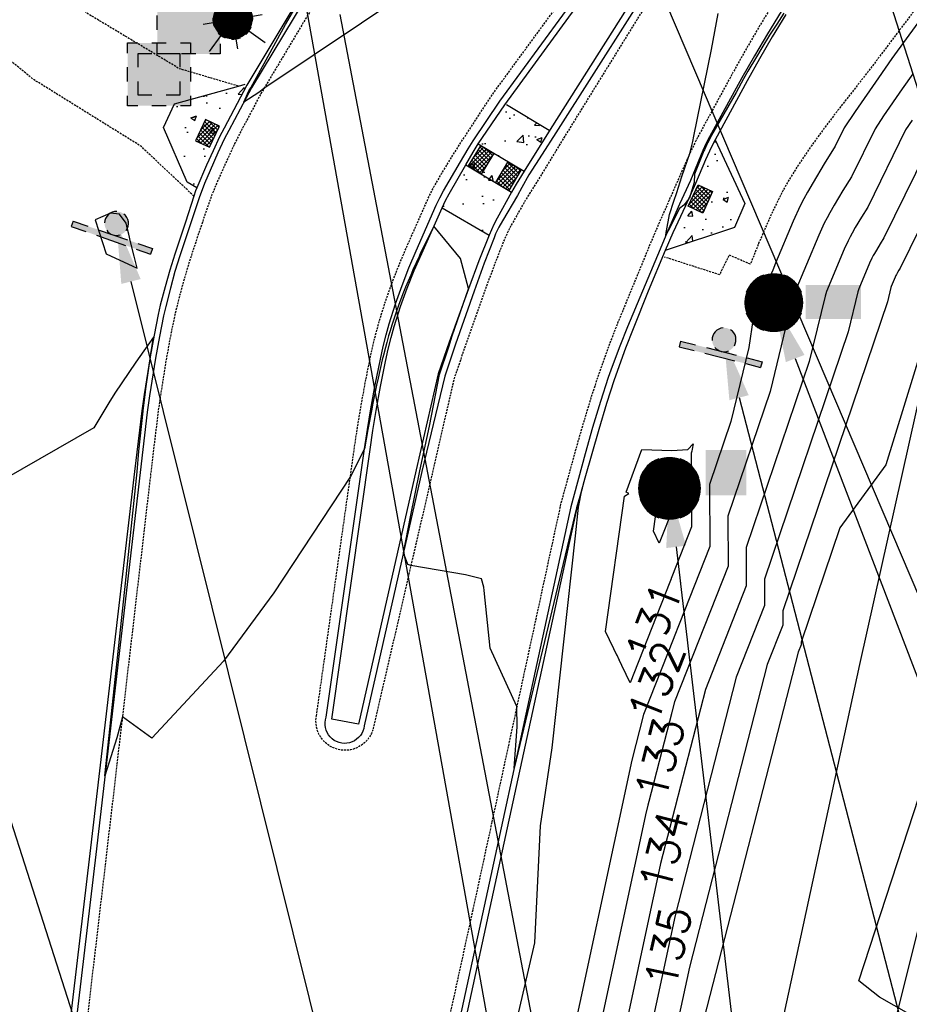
# Model space of a CAD drawing. Header units: feet. Extents: x 351431 to 355879, y 310968 to 329728.
# Tile 125 of 254: x 353553 to 353665, y 321466 to 321590. Entities that reach past the tile are written whole.
import ezdxf

# ---------------------------------------------------------------- set-up
doc = ezdxf.new("R2010")
doc.units = ezdxf.units.FT
doc.header["$MEASUREMENT"] = 0
doc.linetypes.add('D25', pattern=[0.375, 0.25, -0.125])
for name, color, linetype in [('EHYSC', 161, 'Continuous'), ('EHYSW-WARN', 161, 'Continuous'), ('ELTCH-EG1', 253, 'Continuous'), ('ELTCN-EG1', 251, 'Continuous'), ('ELTT', 3, 'Continuous'), ('ELUTU', 153, 'UT'), ('ELYCB-BACK', 5, 'Continuous'), ('ELYCB-FL', 2, 'Continuous'), ('ELYCR', 2, 'Continuous'), ('ELYSC', 2, 'Continuous'), ('ELYSP', 1, 'D25'), ('ELYSW-WARN', 161, 'Continuous'), ('ESFLJ', 5, 'Continuous'), ('ESFLP', 4, 'Continuous'), ('ESFS', 153, 'Continuous'), ('ESMask', 155, 'Continuous'), ('ESUD', 5, 'Continuous'), ('ESUS', 5, 'Continuous'), ('ETFS', 6, 'Continuous'), ('ETTC', 252, 'Continuous'), ('ETUD', 4, 'Continuous'), ('ETUS', 2, 'Continuous')]:
    doc.layers.add(name, color=color, linetype=linetype)
doc.styles.add('L80', font='simplex', dxfattribs={"height": 4})
doc.styles.add('ROMANSM', font='romansm.shx')
doc.linetypes.add('UT', pattern='A,0.25,-0.07,0.07,-0.07,0.07,-0.07,0.25,-0.08,["UT",ROMANSM,S=0.08,R=0,X=-0.04,Y=-0.04],-0.15', length=1.08)

# ---------------------------------------------------------------- blocks, each defined once
blk = doc.blocks.new('ESUFJBOX1')
for points in [[(-0.0787, 0.0535), (-0.0787, 0.0787), (-0.0535, 0.0787)], [(-0.0178, 0.0787), (0.0178, 0.0787)], [(0.0535, 0.0787), (0.0787, 0.0787), (0.0787, 0.0535)], [(-0.0787, -0.0178), (-0.0787, 0.0178)], [(0.0787, 0.0178), (0.0787, -0.0178)], [(-0.0787, -0.0787), (-0.0787, -0.0535)], [(0.0787, -0.0535), (0.0787, -0.0787), (0.0535, -0.0787)], [(-0.0535, -0.0787), (-0.0787, -0.0787)], [(0.0178, -0.0787), (-0.0178, -0.0787)]]:
    blk.add_lwpolyline(points)
at = {"layer": 'ESMask'}
blk.add_solid([(-0.0787, -0.0787), (-0.0787, 0.0787), (0.0787, -0.0787), (0.0787, 0.0787)], dxfattribs=at)
blk = doc.blocks.new('ESUFJBOX2')
for points in [[(-0.0787, 0.0535), (-0.0787, 0.0787), (-0.0535, 0.0787)], [(-0.0178, 0.0787), (0.0178, 0.0787)], [(0.0535, 0.0787), (0.0787, 0.0787), (0.0787, 0.0535)], [(-0.0525, 0.0178), (-0.0525, 0.0525), (-0.0178, 0.0525)], [(0.0178, 0.0525), (0.0525, 0.0525), (0.0525, 0.0178)], [(-0.0787, -0.0178), (-0.0787, 0.0178)], [(0.0787, 0.0178), (0.0787, -0.0178)], [(-0.0525, -0.0525), (-0.0525, -0.0178)], [(0.0525, -0.0178), (0.0525, -0.0525), (0.0178, -0.0525)], [(-0.0787, -0.0787), (-0.0787, -0.0535)], [(-0.0178, -0.0525), (-0.0525, -0.0525)], [(0.0787, -0.0535), (0.0787, -0.0787), (0.0535, -0.0787)], [(-0.0535, -0.0787), (-0.0787, -0.0787)], [(0.0178, -0.0787), (-0.0178, -0.0787)]]:
    blk.add_lwpolyline(points)
at = {"layer": 'ESMask'}
blk.add_solid([(-0.0787, -0.0787), (-0.0787, 0.0787), (0.0787, -0.0787), (0.0787, 0.0787)], dxfattribs=at)
blk = doc.blocks.new('ESIPUBSIGN')
at = {"layer": 'ESMask'}
h = blk.add_hatch(color=256, dxfattribs=at)
edge = h.paths.add_edge_path()
edge.add_arc((0, 0), 0.03, 90, 450)
for p, q in [((-0.03, 0.1047), (-0.0447, 0.1047)), ((-0.0447, 0.1047), (-0.0447, 0.066)), ((-0.03, 0.1047), (-0.03, 0.066)), ((-0.0447, 0.0381), (-0.0447, -0.0393)), ((-0.03, 0.0381), (-0.03, -0.0393)), ((-0.0447, -0.0672), (-0.0447, -0.1059)), ((-0.03, -0.0672), (-0.03, -0.1059)), ((-0.03, -0.1059), (-0.0447, -0.1059))]:
    blk.add_line(p, q)
for start, end in [(17.9702, 107.0495), (144.2314, 216.3563), (253.5383, 340.7883)]:
    blk.add_arc((0, 0), 0.03, start, end)
blk.add_solid([(-0.0447, -0.1059), (-0.03, -0.1059), (-0.0447, 0.1047), (-0.03, 0.1047)], dxfattribs=at)
blk = doc.blocks.new('ESUFMALUM')
for p, q in [((0, -0.0295), (0, -0.0976)), ((-0.053, -0.0946), (-0.0354, -0.1123)), ((0.053, -0.0946), (0.0354, -0.1123)), ((-0.1, -0.1476), (-0.05, -0.1476)), ((0.05, -0.1476), (0.1, -0.1476)), ((-0.0354, -0.183), (-0.053, -0.2007)), ((0.0354, -0.183), (0.053, -0.2007)), ((0, -0.1976), (0, -0.2476))]:
    blk.add_line(p, q)
for centre, radius, start, end in [((0, 0), 0.0295, 63.6503, 116.3497), ((0, 0), 0.0295, 153.6503, 206.3497), ((0, 0), 0.0295, 333.6503, 26.3497), ((0, 0), 0.0295, 243.6503, 296.3497), ((0, -0.1476), 0.05, 76.7041, 103.2959), ((0, -0.1476), 0.05, 121.7041, 148.2959), ((0, -0.1476), 0.05, 31.7041, 58.2959), ((0, -0.1476), 0.05, 166.7041, 193.2959), ((0, -0.1476), 0.05, 346.7041, 13.2959), ((0, -0.1476), 0.05, 211.7041, 238.2959), ((0, -0.1476), 0.05, 256.7041, 283.2959), ((0, -0.1476), 0.05, 301.7041, 328.2959)]:
    blk.add_arc(centre, radius, start, end)
at = {"layer": 'ESMask'}
for points, const_width in [([(-0.0148, 0, 1), (0.0148, 0, 1)], 0.0295), ([(-0.025, -0.1476, 1), (0.025, -0.1476, 1)], 0.05)]:
    blk.add_lwpolyline(points, format="xyb", close=True, dxfattribs=dict(at, const_width=const_width))
blk = doc.blocks.new('ESUSMHOLE')
for radius, start, end in [(0.0738, 110, 160), (0.0738, 20, 70), (0.0492, 65, 115), (0.0492, 155, 205), (0.0492, 335, 25), (0.0738, 200, 250), (0.0492, 245, 295), (0.0738, 290, 340)]:
    blk.add_arc((0, 0), radius, start, end)
at = {"layer": 'ESMask', "const_width": 0.0738}
blk.add_lwpolyline([(-0.0369, 0, 1), (0.0369, 0, 1)], format="xyb", close=True, dxfattribs=at)
at = {"layer": 'ESMask'}
blk.add_solid([(0.0796, -0.0411), (0.0796, 0.0441), (0.2186, -0.0411), (0.2186, 0.0441)], dxfattribs=at)
blk = doc.blocks.new('ESUDFI')
for p, q in [((0.0005, 0.0379), (0.0133, 0.0508)), ((-0.0246, 0.0125), (-0.012, 0.0252)), ((0.0236, 0.0239), (0.0369, 0.0373)), ((-0.0118, -0.0119), (0.0118, 0.0119)), ((0.0379, 0.001), (0.0506, 0.0139)), ((-0.0506, -0.0139), (-0.0371, -0.0002)), ((-0.0369, -0.0373), (-0.0236, -0.0239)), ((0.0128, -0.0244), (0.0253, -0.0117)), ((-0.0133, -0.0508), (0.0002, -0.0371))]:
    blk.add_line(p, q)
for radius, start, end in [(0.0787, 110, 160), (0.0525, 332.8055, 117.8903), (0.0787, 20, 70), (0.0525, 152.8055, 297.8903), (0.0787, 200, 250), (0.0787, 290, 340)]:
    blk.add_arc((0, 0), radius, start, end)
at = {"layer": 'ESMask', "const_width": 0.0787}
blk.add_lwpolyline([(-0.0394, 0, 1), (0.0394, 0, 1)], format="xyb", close=True, dxfattribs=at)
at = {"layer": 'ESMask', "color": 155}
blk.add_solid([(0.0906, -0.0176), (0.0906, 0.0964), (0.1931, -0.0176), (0.1931, 0.0964)], dxfattribs=at)

msp = doc.modelspace()

# ---------------------------------------------------------------- hatches: boundary and pattern name
at = {"layer": 'EHYSC'}
h = msp.add_hatch(dxfattribs=at)
h.set_pattern_fill('AR-CONC', color=256, style=0)
h.set_pattern_definition([(50, (353571.184, 321568.496), (7.1726, -0.6275), [0.75, -8.25]), (355, (353571.184, 321568.496), (-1.3875, 7.522), [0.6, -6.6]), (100.45, (353571.782, 321568.444), (5.785, 6.8944), [0.6374, -7.0114]), (46.184, (353571.184, 321570.496), (10.6724, -1.655), [1.125, -12.375]), (96.636, (353572.073, 321570.358), (9.3466, 9.741), [0.956, -10.517]), (351.184, (353571.184, 321570.496), (9.347, 9.741), [0.9, -9.9]), (21, (353572.184, 321569.996), (5.969, -4.0262), [0.75, -8.25]), (326, (353572.184, 321569.996), (2.433, 7.2515), [0.6, -6.6]), (71.45, (353572.6814, 321569.6605), (8.4022, 3.2253), [0.6374, -7.0114]), (37.5, (353571.184, 321568.496), (0.1216, 3.32894), [0, -6.52, 0, -6.7, 0, -6.625]), (7.5, (353571.184, 321568.496), (2.6307, 3.9441), [0, -3.82, 0, -6.37, 0, -2.525]), (327.5, (353568.954, 321568.496), (5.33822, -0.22555), [0, -2.5, 0, -7.8, 0, -10.35]), (317.5, (353567.954, 321568.496), (5.8319, 1.001), [0, -3.25, 0, -5.18, 0, -7.35])])
h.paths.add_polyline_path([(353578.22, 321574.87), (353578.77, 321575.98), (353581.75, 321581.58), (353580.57, 321581.23), (353572.54, 321579.01), (353571.18, 321576.06), (353574.13, 321569.2), (353575.35, 321568.5), (353576.59, 321571.32), (353577.42, 321573.12)])
h = msp.add_hatch(dxfattribs=at)
h.set_pattern_fill('AR-CONC', color=256, style=0)
h.set_pattern_definition([(50, (353606.138, 321562.542), (7.1726, -0.6275), [0.75, -8.25]), (355, (353606.138, 321562.542), (-1.3875, 7.522), [0.6, -6.6]), (100.45, (353606.736, 321562.49), (5.785, 6.8944), [0.6374, -7.0114]), (46.184, (353606.138, 321564.542), (10.6724, -1.655), [1.125, -12.375]), (96.636, (353607.027, 321564.404), (9.3466, 9.741), [0.956, -10.517]), (351.184, (353606.138, 321564.542), (9.3466, 9.741), [0.9, -9.9]), (21, (353607.138, 321564.042), (5.969, -4.0262), [0.75, -8.25]), (326, (353607.138, 321564.042), (2.4332, 7.2515), [0.6, -6.6]), (71.45, (353607.6354, 321563.7065), (8.4022, 3.2253), [0.6374, -7.0114]), (37.5, (353606.138, 321562.542), (0.1216, 3.32894), [0, -6.52, 0, -6.7, 0, -6.625]), (7.5, (353606.138, 321562.542), (2.6307, 3.9441), [0, -3.82, 0, -6.37, 0, -2.525]), (327.5, (353603.908, 321562.542), (5.33822, -0.22555), [0, -2.5, 0, -7.8, 0, -10.35]), (317.5, (353602.908, 321562.542), (5.8319, 1.00105), [0, -3.25, 0, -5.18, 0, -7.35])])
h.paths.add_polyline_path([(353616.42, 321570.57), (353619.59, 321575.68), (353614.07, 321578.99), (353614, 321578.9), (353610.65, 321573.98), (353610.02, 321572.96), (353609.09, 321571.35), (353606.99, 321567.73), (353606.56, 321566.9), (353606.14, 321565.99), (353612, 321562.54), (353612.59, 321563.88), (353613, 321564.69), (353614.81, 321567.92), (353615.42, 321568.96)])
h = msp.add_hatch(dxfattribs=at)
h.set_pattern_fill('AR-CONC', color=256, style=0)
h.set_pattern_definition([(50, (353614.03, 321574.3744), (7.1726, -0.6275), [0.75, -8.25]), (355, (353614.03, 321574.374), (-1.3875, 7.522), [0.6, -6.6]), (100.451, (353614.628, 321574.322), (5.7851, 6.8944), [0.6374, -7.0114]), (46.184, (353614.03, 321576.374), (10.6724, -1.6552), [1.125, -12.375]), (96.636, (353614.919, 321576.236), (9.3466, 9.7412), [0.956, -10.517]), (351.184, (353614.03, 321576.374), (9.3466, 9.7412), [0.9, -9.9]), (21, (353615.03, 321575.8744), (5.9691, -4.0262), [0.75, -8.25]), (326, (353615.03, 321575.874), (2.4332, 7.2515), [0.6, -6.6]), (71.451, (353615.5275, 321575.539), (8.4022, 3.2253), [0.6374, -7.0114]), (37.5, (353614.03, 321574.3744), (0.1216, 3.32894), [0, -6.52, 0, -6.7, 0, -6.625]), (7.5, (353614.03, 321574.3744), (2.6307, 3.9441), [0, -3.82, 0, -6.37, 0, -2.525]), (327.5, (353611.8, 321574.3744), (5.33822, -0.22555), [0, -2.5, 0, -7.8, 0, -10.35]), (317.5, (353610.8, 321574.3744), (5.83186, 1.00105), [0, -3.25, 0, -5.18, 0, -7.35])])
edge = h.paths.add_edge_path()
edge.add_line((353640.35, 321574.49), (353639.5, 321572.79))
edge.add_line((353639.5, 321572.79), (353637.9, 321569.04))
edge.add_line((353637.9, 321569.04), (353637.14, 321567.33))
edge.add_line((353637.14, 321567.33), (353636.65, 321566.23))
edge.add_line((353636.65, 321566.23), (353635.82, 321564.46))
edge.add_line((353635.82, 321564.46), (353635.05, 321562.83))
edge.add_line((353635.05, 321562.83), (353634.28, 321561.1))
edge.add_line((353634.28, 321561.1), (353634.09, 321560.62))
edge.add_line((353640.35, 321574.49), (353644.06, 321566.51))
edge.add_line((353644.06, 321566.51), (353642.78, 321563.5))
edge.add_line((353642.78, 321563.5), (353634.09, 321560.62))
edge.add_line((353634.09, 321560.62), (353640.35, 321574.49))
at = {"layer": 'EHYSW-WARN'}
h = msp.add_hatch(dxfattribs=at)
h.set_pattern_fill('ANSI37', color=256, scale=3, style=0)
h.paths.add_polyline_path([(353578.22, 321576.2), (353576.45, 321577.05), (353575.19, 321574.38), (353576.95, 321573.57)])
h = msp.add_hatch(dxfattribs=at)
h.set_pattern_fill('ANSI37', color=256, scale=3, style=0)
h.paths.add_polyline_path([(353609.37, 321571.23), (353611.05, 321570.21), (353612.61, 321572.73), (353610.93, 321573.76)])
h = msp.add_hatch(dxfattribs=at)
h.set_pattern_fill('ANSI37', color=256, scale=3, style=0)
h.paths.add_polyline_path([(353616.01, 321570.71), (353614.33, 321571.71), (353612.83, 321569.15), (353614.52, 321568.16)])
h = msp.add_hatch(dxfattribs=at)
h.set_pattern_fill('ANSI37', color=256, scale=3, style=0)
h.paths.add_polyline_path([(353638.21, 321568.86), (353640.02, 321568.01), (353638.81, 321565.32), (353636.97, 321566.17)])

# ---------------------------------------------------------------- linework, layer by layer
at = {"layer": 'ELTCH-EG1', "elevation": 130, "flags": 128}
for points in [[(353634.71, 321531.47), (353634.7, 321531.52), (353634.12, 321531.82), (353634.35, 321532.44), (353634.27, 321532.61), (353635.16, 321532.57), (353634.71, 321531.47)], [(353635.12, 321528.44), (353633.33, 321523.92), (353632.62, 321525.41), (353633.18, 321529.32), (353634.55, 321530.16), (353635.1, 321530.63), (353635.12, 321528.44)]]:
    msp.add_lwpolyline(points, dxfattribs=at)
at = {"layer": 'ELTCN-EG1', "flags": 128}
for points, elevation in [([(353602.19, 321593.29), (353583.77, 321580.93), (353583.15, 321580.43), (353581.25, 321579.23), (353581.9, 321580.63), (353582.15, 321581.03), (353586.46, 321588.98), (353592.31, 321599.03)], 131), ([(353648.96, 321590.4), (353648.08, 321589.01), (353647.18, 321587.61), (353646.21, 321586.04), (353645.52, 321584.89), (353644.47, 321583.1), (353643.93, 321582.17), (353642.98, 321580.45), (353639.91, 321575.07), (353639.76, 321574.79), (353639.38, 321574.08), (353639.31, 321573.93), (353639, 321573.25), (353638.94, 321573.1), (353637.76, 321570.18), (353637.74, 321569.13), (353637.28, 321567.65), (353637.24, 321567.47), (353637.12, 321567.19), (353637.05, 321567.12), (353636.42, 321566.3), (353635.87, 321565.87), (353634.47, 321563.09), (353634.41, 321563.01), (353634.39, 321562.98), (353634.17, 321562.49), (353634.22, 321562.89), (353634.26, 321563.08), (353634.62, 321565.13), (353635.16, 321566.8), (353635.57, 321567.89), (353636.17, 321569.89), (353637.23, 321572.92), (353637.23, 321572.94), (353637.55, 321574.3), (353637.68, 321574.94), (353639.88, 321585.81), (353640.75, 321590.35)], 131), ([(353566.83, 321562.67), (353566.68, 321563.28), (353566.49, 321564.03), (353565.65, 321565.16), (353564.55, 321565.31), (353562.62, 321564.45), (353563.99, 321560.2), (353567.86, 321558.41), (353567.49, 321559.92), (353567.06, 321561.7), (353566.83, 321562.67)], 132), ([(353613.87, 321457.05), (353617.75, 321473.82), (353618.47, 321488.49), (353619.91, 321498.25), (353622.84, 321524.86), (353623.21, 321528.42), (353623.67, 321530.76), (353622.98, 321528.37), (353615.15, 321495.71), (353615.51, 321500.9), (353615.49, 321503.45), (353612.15, 321510.76), (353611.39, 321518), (353611.35, 321518.39), (353611.07, 321519.45), (353609.07, 321519.96), (353602.21, 321521.14), (353601.8, 321521.25), (353601.26, 321522.71), (353602.14, 321527.22), (353603.34, 321532.98), (353604.54, 321538.59), (353605.77, 321545.08), (353606.94, 321548.53), (353607.12, 321549.1), (353607.39, 321549.91), (353609.42, 321555.8), (353609.42, 321555.8), (353609.44, 321555.85), (353608.44, 321559.63), (353605.09, 321563.67), (353603.42, 321560.32), (353603.23, 321559.88), (353602.45, 321558.19), (353602.18, 321557.55), (353601.52, 321556.03), (353601.2, 321555.17), (353600.65, 321553.74), (353600.27, 321552.62), (353599.8, 321551.27), (353599.59, 321550.55), (353599.4, 321549.91), (353599.17, 321549.07), (353599, 321548.44), (353598.76, 321547.48), (353598.62, 321546.9), (353598.1, 321544.63), (353597.91, 321543.73), (353597.4, 321541.26), (353597.29, 321540.72), (353596.85, 321538.4), (353596.81, 321538.18), (353596.38, 321535.77), (353594.62, 321532.29), (353585.02, 321517.71), (353578.72, 321509.11), (353569.71, 321499.48), (353566.02, 321502.16), (353565.31, 321499.52), (353563.84, 321494.74), (353566.33, 321518.12), (353567.86, 321532.86), (353568.08, 321535.48), (353568.61, 321540.47), (353568.67, 321540.91), (353568.87, 321542.52), (353568.97, 321543.26), (353569.54, 321547.27), (353569.57, 321547.43), (353569.94, 321549.76), (353567.69, 321546.61), (353565.07, 321542.72), (353564.32, 321541.52), (353562.46, 321538.38), (353546.59, 321529.31)], 132), ([(353670.46, 321461.59), (353660.96, 321467), (353658.37, 321469.06), (353666.61, 321494.23), (353680.5, 321507.74), (353666.86, 321514.1), (353669.67, 321555.52), (353670.98, 321555.74), (353670.87, 321561.7), (353668.69, 321556.23), (353661.74, 321533.76), (353655.99, 321525.84), (353651.12, 321511.49), (353651.13, 321511.16), (353650.78, 321510.27), (353638.94, 321464.26)], 137)]:
    msp.add_lwpolyline(points, dxfattribs=dict(at, elevation=elevation))
at = {"layer": 'ELTT', "flags": 128}
msp.add_lwpolyline([(353788.47, 321595.56), (353786.95, 321606.2), (353749.44, 321606.04), (353718.66, 321605.38), (353704.97, 321603.96), (353686.21, 321590.35), (353675.4, 321575.41), (353669.06, 321556.22), (353658.44, 321508.69), (353647.41, 321457.7), (353632.05, 321409.11), (353620.19, 321359.66), (353605.41, 321309.01), (353595.12, 321259.81), (353586.66, 321225.98), (353583.94, 321196.72), (353580.81, 321163.28), (353578.17, 321117.65), (353577.91, 321070.23)], dxfattribs=at)
at = {"layer": 'ELYCB-BACK', "flags": 128}
for points in [[(353633.54, 321597.76), (353619.66, 321575.79), (353616.42, 321570.57), (353615.42, 321568.96), (353614.81, 321567.92), (353613, 321564.69), (353612.59, 321563.88), (353612, 321562.54), (353610.74, 321559.33), (353609.42, 321555.8), (353607.02, 321549.14), (353605.61, 321545.14), (353602.86, 321533.12), (353595.63, 321501.23), (353592.28, 321501.86), (353597.1, 321535.65), (353597.45, 321538.04), (353597.86, 321540.56), (353598.39, 321543.56), (353599.02, 321546.72), (353599.37, 321548.26), (353599.74, 321549.73), (353600.11, 321551.09), (353600.91, 321553.6), (353601.75, 321555.91), (353602.63, 321558.1), (353603.56, 321560.26), (353606.14, 321565.99), (353606.56, 321566.9), (353606.99, 321567.73), (353609.09, 321571.35), (353610.02, 321572.96), (353610.65, 321573.98), (353614, 321578.9), (353629.68, 321600.47)], [(353592.42, 321599.38), (353581.63, 321581.35), (353578.77, 321575.98), (353578.22, 321574.87), (353577.42, 321573.12), (353576.59, 321571.32), (353575.35, 321568.5), (353575.2, 321568.09), (353575, 321567.44), (353573.94, 321564.16), (353572.61, 321560.15), (353571.98, 321558.15), (353571.37, 321556.05), (353570.78, 321553.78), (353570.51, 321552.6), (353569.99, 321550), (353569.5, 321547.28), (353568.75, 321542.55), (353568.46, 321540.5), (353567.54, 321532.92), (353561.95, 321485), (353556.11, 321435.56)], [(353649.23, 321590.23), (353647.5, 321587.42), (353645.91, 321584.67), (353644.38, 321581.91), (353640.35, 321574.49), (353639.9, 321573.62), (353639.15, 321571.99), (353637.9, 321569.04), (353636.65, 321566.23), (353635.05, 321562.83), (353634.09, 321560.62), (353631.97, 321555.52), (353630.06, 321550.79), (353629.13, 321548.37), (353627.71, 321544.41), (353626.75, 321541.45), (353625.76, 321538.19), (353624.02, 321532.06), (353623.02, 321528.36), (353612.52, 321480.17), (353601.83, 321430.88)]]:
    msp.add_lwpolyline(points, dxfattribs=at)
at = {"layer": 'ELYCB-FL', "flags": 128}
msp.add_lwpolyline([(353634.38, 321597.39), (353620.37, 321575.37), (353618.65, 321572.71), (353617.01, 321570.11), (353616.11, 321568.54), (353615.55, 321567.52), (353613.67, 321564.35), (353613.24, 321563.56), (353612.83, 321562.7), (353612.64, 321562.23), (353611.41, 321559.03), (353610.12, 321555.51), (353607.81, 321548.86), (353606.47, 321544.86), (353603.57, 321532.92), (353596.35, 321501.01, -1.048386), (353591.5, 321501.78), (353591.57, 321502.1), (353596.38, 321535.77), (353596.75, 321538.19), (353597.18, 321540.75), (353597.73, 321543.79), (353598.39, 321547), (353598.74, 321548.57), (353599.11, 321550.06), (353599.49, 321551.44), (353600.28, 321553.94), (353601.1, 321556.25), (353601.96, 321558.44), (353602.86, 321560.59), (353605.39, 321566.31), (353605.83, 321567.24), (353606.27, 321568.09), (353608.44, 321571.76), (353609.37, 321573.36), (353609.99, 321574.36), (353613.34, 321579.34), (353629.17, 321600.96, -1.007346)], format="xyb", dxfattribs=at)
for points in [[(353593.05, 321599.01), (353582.2, 321581.01), (353579.36, 321575.69), (353578.8, 321574.59), (353578, 321572.85), (353577.03, 321570.67), (353576.33, 321569.03), (353575.66, 321567.22), (353574.55, 321563.96), (353573.23, 321559.97), (353572.62, 321557.97), (353572.04, 321555.88), (353571.46, 321553.62), (353571.19, 321552.44), (353570.66, 321549.84), (353570.17, 321547.13), (353569.41, 321542.4), (353569.12, 321540.36), (353568.27, 321532.78), (353562.69, 321484.88), (353556.83, 321435.46)], [(353648.65, 321590.59), (353646.9, 321587.78), (353645.27, 321585.04), (353643.72, 321582.29), (353639.64, 321574.86), (353639.18, 321574), (353638.8, 321573.17), (353637.25, 321569.4), (353635.89, 321566.44), (353634.39, 321563.02), (353633.46, 321560.81), (353629.35, 321551.04), (353628.39, 321548.63), (353627.43, 321546.06), (353626.94, 321544.69), (353625.97, 321541.7), (353624.98, 321538.41), (353624.05, 321535.14), (353622.26, 321528.47), (353611.81, 321480.33), (353601.11, 321431.11)]]:
    msp.add_lwpolyline(points, dxfattribs=at)
at = {"layer": 'ELYCR', "flags": 128}
for points in [[(353610.65, 321573.98), (353616.42, 321570.57)], [(353609.09, 321571.35), (353614.81, 321567.92)]]:
    msp.add_lwpolyline(points, dxfattribs=at)
at = {"layer": 'ELYSC', "flags": 128}
for points in [[(353575.35, 321568.5), (353574.13, 321569.2), (353571.18, 321576.06), (353572.54, 321579.01), (353580.57, 321581.23), (353581.42, 321581.48)], [(353614.19, 321578.92), (353619.52, 321575.73)], [(353640.35, 321574.49), (353644.06, 321566.51), (353642.78, 321563.5), (353634.09, 321560.62)], [(353606.14, 321565.99), (353612, 321562.54)]]:
    msp.add_lwpolyline(points, dxfattribs=at)
at = {"layer": 'ELYSP', "flags": 128}
msp.add_lwpolyline([(353506.07, 320824.63), (353503.46, 320782.93), (353500.33, 320734.19), (353496.72, 320684.2), (353492.59, 320634.9), (353491.44, 320617.73), (353490.07, 320613.94), (353488.23, 320610.83), (353485.39, 320609.95), (353482.76, 320611.04), (353479.98, 320615.57), (353479.45, 320631.47), (353477.93, 320681.47), (353476.75, 320731.4), (353477.14, 320781.23), (353475.6, 320830.9), (353475.05, 320881.16), (353473.84, 320931.06), (353473.13, 320980.79), (353472.12, 321030.46), (353471.6, 321080.76), (353470.75, 321126.76), (353470.2, 321176.51), (353470.34, 321226.57), (353470.3, 321276.6), (353470.42, 321326.93), (353470.07, 321376.61), (353469.79, 321426.34), (353469.66, 321476.68), (353469.55, 321526.41), (353468.6, 321576.43), (353468.52, 321598.95), (353468.45, 321626.72), (353468.27, 321676.53), (353467.81, 321726.47), (353467.54, 321776.88), (353468.44, 321826.58), (353468.46, 321876.42), (353468.45, 321926.8), (353468.74, 321976.5), (353468.89, 322026.7), (353468.61, 322076.57), (353468.69, 322126.86), (353468.12, 322177.91), (353468.07, 322228.83), (353467.13, 322279.49), (353466.13, 322329.72), (353465.57, 322380.46), (353467.33, 322399.86), (353463.16, 322430.33), (353462.19, 322452.44), (353464.18, 322454.33), (353466.4, 322453.41), (353467.86, 322451.3), (353470.73, 322430.56), (353475.53, 322389.79), (353477.12, 322380.89), (353485.47, 322330.41), (353494.99, 322279.71), (353505.44, 322229.24), (353517.18, 322177.56), (353527.93, 322131.21), (353539.12, 322084.25), (353549.65, 322038.19), (353561.08, 321984.22), (353570.67, 321936.62), (353581.84, 321888.51), (353593.53, 321842.65), (353597.88, 321829.06), (353598.93, 321829.77), (353603.67, 321819.8), (353618.98, 321779.46), (353621.27, 321773.51), (353622.41, 321770.79), (353624.6, 321765.24), (353631, 321749.5, -0.81762), (353626.57, 321744.87, 0.225016), (353562.44, 321740.06), (353561.32, 321739.48), (353560.13, 321738.79), (353557.94, 321737.38), (353556.65, 321736.5), (353556.41, 321736.35, -0.055037), (353506.64, 321712.25), (353482.87, 321705.1, -0.057493), (353426.83, 321698.34), (353376.72, 321698.15), (353350.13, 321698.02, -0.107748), (353307.72, 321705.54), (353305.8, 321706.34), (353303.72, 321707.3), (353301.68, 321708.28), (353297.59, 321710.38), (353256.32, 321733.62, 0.086105), (353224.98, 321746.78), (353215.34, 321749.34, -0.76876), (353213.59, 321755.37), (353217.2, 321759.92), (353222.34, 321767.76), (353224.39, 321770.95), (353227.2, 321775.44), (353227.7, 321776.28), (353228.54, 321777.87), (353229.93, 321780.77), (353230.31, 321781.64), (353231.05, 321783.56), (353232.42, 321786.94), (353233.04, 321788.67), (353233.18, 321789.15), (353233.97, 321791.88), (353235.59, 321797.86), (353237.15, 321803.91), (353246.82, 321852.63), (353256.31, 321901.06), (353264.08, 321941.01), (353267.01, 321950.8), (353268.3, 321950.28), (353268.82, 321949.99), (353274.47, 321986.46), (353284.88, 322036.97), (353296.01, 322088.82), (353306.5, 322140.61), (353315.06, 322190.84), (353321.92, 322241.88), (353326.28, 322296.1), (353328.87, 322347.75), (353330.09, 322390.37), (353330.34, 322462.82), (353329.91, 322524.55), (353328.65, 322562.41), (353329.67, 322567.85), (353332.43, 322571.37), (353335.15, 322572.35), (353339.03, 322571.06), (353342.59, 322568.32), (353346.33, 322523.2), (353348.78, 322473.96), (353353.15, 322424.64), (353356.11, 322374.67), (353358.7, 322325.49), (353360.94, 322276.17), (353362.5, 322225.99), (353363.61, 322176.73), (353364.65, 322127.05), (353365.16, 322078.18), (353365.95, 322028.24), (353365.04, 321978.64), (353365.03, 321929.34), (353365.16, 321879.64), (353365.54, 321825.59), (353367.07, 321776.1), (353367.15, 321725.83), (353367.22, 321676.06), (353367.41, 321626.24), (353367.34, 321576.47), (353366.92, 321526.51), (353366.08, 321476.15), (353365.92, 321426.76), (353366.14, 321376.02), (353366.62, 321326.46), (353366.55, 321276.13), (353366.95, 321225.84), (353366.97, 321176.2), (353366.94, 321125.87), (353366.88, 321076.23), (353367.03, 321026.23), (353367.23, 320975.65), (353367.48, 320929.85), (353367.29, 320884.96), (353364.76, 320882.42), (353361.73, 320882.17), (353360.44, 320885.86), (353355.3, 320929.84), (353349.12, 320979.72), (353343.95, 321029.62), (353339.92, 321061.4), (353331.62, 321117.06), (353322.97, 321169.11), (353312.96, 321219.73), (353301.05, 321272.58), (353289.15, 321323.44), (353274.08, 321374.63), (353256.71, 321422.68), (353238.85, 321469.1), (353220.66, 321519.3), (353216.16, 321526.6, -0.085093), (353210.74, 321536.42), (353198.56, 321569.49), (353198.18, 321570.56), (353196.06, 321575.58), (353194.93, 321578.26), (353192.68, 321583.25), (353192.35, 321583.87), (353181.13, 321603.22), (353180.63, 321604.37, -0.788542), (353185.33, 321608.86), (353186.17, 321608.68), (353197.23, 321606.24), (353207.96, 321603.97), (353208.94, 321603.77), (353209.85, 321603.64), (353210.32, 321603.62), (353211.07, 321603.66), (353220.23, 321604.62), (353223.1, 321604.99), (353226.03, 321605.46), (353227.54, 321605.75), (353229.09, 321606.08), (353230.71, 321606.45), (353231.75, 321606.73), (353232.74, 321607.02), (353233.68, 321607.34), (353235.47, 321608.03), (353237.19, 321608.79), (353240.69, 321610.46), (353242.61, 321611.34), (353243.64, 321611.83), (353245.84, 321612.97), (353248.03, 321614.19), (353258.79, 321620.96, -0.075575), (353319.38, 321646.59), (353344.98, 321652.13, -0.021543), (353378.57, 321655.14), (353385.61, 321655.28), (353424.79, 321655.26), (353466.24, 321655.6), (353474.26, 321655.59), (353477.62, 321655.42), (353479.27, 321655.29), (353480.93, 321655.11), (353482.44, 321654.88), (353486.36, 321654.11), (353488.78, 321653.59), (353491.14, 321653.04), (353493.5, 321652.45), (353495.94, 321651.79), (353498.55, 321651.04), (353500.97, 321650.3), (353502.45, 321649.79), (353503.88, 321649.26), (353505.31, 321648.68), (353506.78, 321648.03), (353508.33, 321647.3), (353509.83, 321646.56), (353513.09, 321644.87), (353516.46, 321643.06), (353522.24, 321639.84), (353524.72, 321638.42), (353557.73, 321617.72, 0.125973), (353589.54, 321606.37), (353590.74, 321606.15, -0.61117), (353594.14, 321598.29), (353583.39, 321580.29), (353580.64, 321575.1), (353580.1, 321574.02), (353579.32, 321572.33), (353577.96, 321569.33), (353577.26, 321567.63), (353576.92, 321566.68), (353575.82, 321563.48), (353574.52, 321559.54), (353573.92, 321557.57), (353573.34, 321555.5), (353572.77, 321553.27), (353572.5, 321552.11), (353571.98, 321549.55), (353571.5, 321546.87), (353570.76, 321542.2), (353570.47, 321540.19), (353569.57, 321532.63), (353564, 321484.74), (353558.21, 321435.29), (353555.42, 321411.56), (353552.45, 321401.62), (353551.17, 321402.26), (353550.58, 321402.5), (353548.63, 321384.55), (353543.21, 321334.67), (353537.78, 321284.94), (353532.06, 321233.97), (353527.37, 321182.77), (353524.09, 321132.73), (353520.99, 321082.39), (353518.21, 321030.45), (353515.38, 320980.99), (353512.3, 320929.94), (353509.4, 320880.56), (353506.02, 320824.87)], format="xyb", dxfattribs=at)
for points in [[(353580.57, 321581.23), (353573.17, 321583.42), (353561.57, 321590.38), (353534, 321612.62), (353495.2, 321640.12), (353478.24, 321648.25)], [(353882.26, 321596.72), (353882.9, 321596.62), (353884.25, 321596.6), (353884.59, 321601.54), (353884.54, 321604.26), (353884.47, 321605.35), (353884.37, 321606.4), (353884.3, 321606.88), (353883.77, 321610.13), (353883.5, 321611.64), (353883.18, 321613.12), (353882.81, 321614.63), (353882.34, 321616.2), (353882.07, 321617.02), (353881.37, 321618.96), (353880.66, 321620.74), (353879.92, 321622.43), (353879.14, 321624.09), (353878.29, 321625.76), (353876.84, 321628.43), (353876.47, 321629.01), (353876.06, 321629.52), (353875.62, 321629.98), (353874.68, 321630.84), (353873.95, 321631.58), (353873.94, 321631.59), (353871.77, 321634.23), (353870.31, 321635.86), (353869.55, 321636.59), (353868.79, 321637.21), (353867.74, 321637.98), (353866.17, 321639.09), (353864.7, 321640.08), (353862.69, 321641.33), (353861.69, 321641.94), (353860.75, 321642.48), (353860.25, 321642.7), (353859.71, 321642.87), (353859.41, 321642.93), (353856.44, 321643.45), (353853.17, 321643.93), (353849.93, 321644.36), (353843.33, 321645.11), (353832.43, 321645.04), (353786.17, 321643.83), (353739.62, 321642.65), (353731.55, 321641.72), (353728.3, 321641.3), (353723.76, 321640.66), (353722.36, 321640.43), (353719.8, 321639.92), (353715.25, 321638.87), (353713.45, 321638.44), (353709.61, 321637.41), (353707.86, 321636.93), (353706.75, 321636.58), (353702.88, 321635.29), (353701.94, 321634.94), (353700.46, 321634.31), (353693.01, 321630.94), (353690.7, 321629.83), (353688.36, 321628.63), (353685.93, 321627.28), (353684.66, 321626.54), (353681.89, 321624.85), (353679.34, 321623.21), (353676.94, 321621.58), (353674.59, 321619.91), (353672.22, 321618.14), (353668.43, 321615.22), (353666.96, 321614.04), (353665.61, 321612.89), (353664.35, 321611.74), (353663.14, 321610.57), (353661.93, 321609.33), (353660.03, 321607.29), (353656.49, 321603.36), (353654.89, 321601.51), (353653.34, 321599.63), (353651.82, 321597.67), (353650.28, 321595.54), (353649.49, 321594.39), (353647.52, 321591.39), (353645.77, 321588.53), (353644.15, 321585.74), (353642.59, 321582.95), (353638.48, 321575.42), (353638.02, 321574.56), (353637.24, 321572.94), (353635.93, 321570), (353634.64, 321567.05), (353633.11, 321563.59), (353632.17, 321561.36), (353628.13, 321551.53), (353627.19, 321549.11), (353626.24, 321546.53), (353625.76, 321545.15), (353624.78, 321542.14), (353623.77, 321538.82), (353622.82, 321535.52), (353620.98, 321528.8), (353610.55, 321480.64), (353599.83, 321431.52), (353593.4, 321402.36), (353592.06, 321392.12), (353593.55, 321392.17), (353594.1, 321392.01), (353590.46, 321379.95), (353580.87, 321330.96), (353571.8, 321280.68), (353562.7, 321229.99), (353556.41, 321180.29), (353555.95, 321130.1), (353556.04, 321079.79), (353556.64, 321028.68), (353557.41, 320978.1), (353558.1, 320927.89), (353559.04, 320877.73), (353560, 320839.29), (353561.09, 320837.13), (353561.08, 320822.21), (353560.85, 320780.17), (353561.31, 320726.1), (353561.92, 320676.27), (353562.96, 320625.86), (353563.08, 320617.25), (353564.61, 320612.51), (353571.93, 320605.96), (353581.87, 320603.35), (353592.63, 320602.04), (353605.9, 320602.22), (353605.73, 320625.24), (353595.66, 320625.53), (353595.72, 320642.95), (353595.62, 320686.96), (353595.94, 320731.41), (353596.93, 320771.46), (353597.03, 320790.12), (353614.19, 320790.81), (353632.2, 320790.07)], [(353575, 321567.44), (353568.33, 321573.71), (353554.83, 321582.1), (353527.52, 321604.32), (353489.88, 321631.1), (353475.74, 321638)], [(353874.73, 321627.23), (353832.31, 321623.51), (353786.65, 321622.01), (353739.17, 321621.5), (353713.06, 321621.84), (353711.66, 321621.99), (353710.17, 321622.1), (353708.41, 321622.16), (353707.49, 321622.16), (353706.56, 321622.12), (353705.66, 321622.05), (353704.8, 321621.94), (353704.01, 321621.77), (353701.71, 321621.14), (353699.59, 321620.44), (353697.6, 321619.67), (353695.65, 321618.8), (353693.7, 321617.82), (353691.69, 321616.71), (353690.64, 321616.11), (353688.22, 321614.65), (353686, 321613.23), (353683.93, 321611.78), (353681.92, 321610.27), (353679.93, 321608.64), (353677.88, 321606.86), (353676.82, 321605.89), (353676.2, 321605.29), (353675.64, 321604.7), (353675.12, 321604.1), (353674.18, 321602.88), (353673.33, 321601.64), (353671.63, 321599.05), (353670.65, 321597.68), (353664.99, 321590.27), (353661.38, 321585.49), (353659.45, 321582.95), (353655.85, 321578.35), (353654.13, 321576.1), (353652.42, 321573.75), (353650.7, 321571.2), (353649.83, 321569.83), (353649.28, 321568.91), (353648.72, 321567.89), (353647.64, 321565.69), (353646.65, 321563.48), (353645.8, 321561.48), (353644.78, 321558.91), (353642.12, 321560.04), (353640.9, 321557.58), (353634, 321559.8)]]:
    msp.add_lwpolyline(points, dxfattribs=at)
msp.add_lwpolyline([(353590.36, 321502.26), (353595.13, 321535.93), (353595.5, 321538.38), (353595.92, 321540.96), (353596.48, 321544.03), (353597.13, 321547.27), (353597.48, 321548.86), (353597.86, 321550.37), (353598.24, 321551.76), (353599.04, 321554.31), (353599.88, 321556.66), (353600.75, 321558.89), (353601.68, 321561.08), (353604.27, 321566.92), (353604.7, 321567.84), (353605.14, 321568.69), (353606.06, 321570.26), (353607.33, 321572.35), (353608.35, 321573.97), (353609.03, 321575), (353612.38, 321580.13), (353628.15, 321601.65, -1.061149), (353635.03, 321596.83), (353621.34, 321574.7), (353618.16, 321569.47), (353617.16, 321567.91), (353616.55, 321566.89), (353614.75, 321563.75), (353614.35, 321562.96), (353613.77, 321561.65), (353612.55, 321558.5), (353611.27, 321555.03), (353608.97, 321548.5), (353607.62, 321544.57), (353604.85, 321532.55), (353597.48, 321500.72, -0.937691), (353590.32, 321502)], format="xyb", close=True, dxfattribs=at)
at = {"layer": 'ELYSW-WARN', "flags": 128}
for points in [[(353578.22, 321576.2), (353576.45, 321577.05), (353575.19, 321574.38), (353576.95, 321573.57)], [(353609.37, 321571.23), (353611.05, 321570.21), (353612.61, 321572.73), (353610.93, 321573.76)], [(353616.01, 321570.71), (353614.33, 321571.71), (353612.83, 321569.15), (353614.52, 321568.16)], [(353638.21, 321568.86), (353640.02, 321568.01), (353638.81, 321565.32), (353636.97, 321566.17)]]:
    msp.add_lwpolyline(points, close=True, dxfattribs=at)
at = {"layer": 'ETFS', "linetype": 'ByBlock', "lineweight": -2}
for points in [[(353662.03, 321592.46), (353747.25, 321326.52)], [(353643.35, 321542.17), (353728, 321215.77)]]:
    msp.add_lwpolyline(points, dxfattribs=at)
at = {"layer": 'ETFS'}
for points in [[(353565.89, 321556.43), (353565.29, 321564.02), (353568.32, 321557.04)], [(353642.14, 321541.85), (353641.47, 321549.43), (353644.56, 321542.48)]]:
    msp.add_solid(points, dxfattribs=at)
at = {"layer": 'ETUD'}
msp.add_solid([(353634.22, 321523.31), (353634.59, 321530.91), (353636.71, 321523.61)], dxfattribs=at)
at = {"layer": 'ETUS', "linetype": 'ByBlock', "lineweight": -2}
msp.add_lwpolyline([(353650.39, 321547.08), (353741.1, 321310.56)], dxfattribs=at)
at = {"layer": 'ETUS'}
msp.add_solid([(353649.22, 321546.63), (353647.71, 321554.08), (353651.56, 321547.53)], dxfattribs=at)

# ---------------------------------------------------------------- block references
at = {"layer": 'ESFLJ', "xscale": 50, "yscale": 50, "zscale": 50}
for name, p in [('ESUFJBOX1', (353574.33, 321589.2)), ('ESUFJBOX2', (353570.62, 321582.71))]:
    msp.add_blockref(name, p, dxfattribs=at)
at = {"layer": 'ESFLP', "xscale": 50.00000000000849, "yscale": 50.00000000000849, "zscale": 50.00000000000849, "rotation": 54.21148620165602}
msp.add_blockref('ESUFMALUM', (353573.88, 321593.93), dxfattribs=at)
at = {"layer": 'ESFS'}
for p, xscale, yscale, zscale, rotation in [((353565.29, 321564.02), 49.99999999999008, 49.99999999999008, 49.99999999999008, 70.92676553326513), ((353641.47, 321549.43), 49.99999999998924, 49.99999999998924, 49.99999999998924, 75.84480915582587)]:
    msp.add_blockref('ESIPUBSIGN', p, dxfattribs=dict(at, xscale=xscale, yscale=yscale, zscale=zscale, rotation=rotation))
at = {"layer": 'ESUD', "xscale": 50, "yscale": 50, "zscale": 50}
msp.add_blockref('ESUDFI', (353634.63, 321530.79), dxfattribs=at)
at = {"layer": 'ESUS', "xscale": 50, "yscale": 50, "zscale": 50}
msp.add_blockref('ESUSMHOLE', (353647.71, 321554.08), dxfattribs=at)

# ---------------------------------------------------------------- next in the draw order: texts
at = {"layer": 'ETTC', "char_height": 4, "attachment_point": 5, "style": 'L80', "bg_fill": 3, "box_fill_scale": 1.2, "bg_fill_color": 256}
for s, insert, rotation, bg_fill_transparency in [('{131}', (353632.66, 321513.96, 131), 68.4505, 1202), ('{133}', (353633.42, 321496.88, 133), 75.5697, 1212), ('{134}', (353633.93, 321485.36, 134), 75.5697, 1217), ('{135}', (353634.47, 321473.27, 135), 77.8927, 1222)]:
    msp.add_mtext(s, dxfattribs=dict(at, insert=insert, rotation=rotation, bg_fill_transparency=bg_fill_transparency))

# ---------------------------------------------------------------- next in the draw order: texts
at = {"layer": 'ETTC', "insert": (353632.99, 321506.54, 132), "char_height": 4, "attachment_point": 5, "rotation": 68.4505, "style": 'L80', "bg_fill": 3, "box_fill_scale": 1.2, "bg_fill_color": 256, "bg_fill_transparency": 1207}
msp.add_mtext('{132}', dxfattribs=at)

# ---------------------------------------------------------------- next in the draw order: linework, layer by layer
at = {"layer": 'ELTCH-EG1', "elevation": 135, "flags": 128}
msp.add_lwpolyline([(353668.09, 321575.64), (353661.52, 321562.23), (353661.05, 321561.47), (353660.57, 321560.68), (353660.33, 321560.26), (353660.18, 321559.98), (353660.02, 321559.67), (353659.72, 321559.02), (353658.37, 321555.8), (353658.26, 321555.44), (353657.05, 321550.43), (353646.53, 321519.4), (353646.55, 321516.1), (353643.01, 321507.14), (353635.32, 321477.25), (353631.27, 321458.37)], dxfattribs=at)
at = {"layer": 'ELTCN-EG1', "flags": 128}
for points, elevation in [([(353665.76, 321589.16), (353662.51, 321584.68), (353660.85, 321582.29), (353657.9, 321578.04), (353656.55, 321576.02), (353655.41, 321573.69), (353654.02, 321571.47), (353652.63, 321569.15), (353651.93, 321567.92), (353651.48, 321567.1), (353651.03, 321566.21), (353650.15, 321564.31), (353647.94, 321559.02), (353647.57, 321558.17), (353647.26, 321557.42), (353646.88, 321556.46), (353646.67, 321555.79), (353645.03, 321555.46), (353645.12, 321552.15), (353644.58, 321548.47), (353642.33, 321539.2), (353639.64, 321531.27), (353639.69, 321523.5), (353631.37, 321502.44), (353629.9, 321496.72), (353621.16, 321455.98)], 132), ([(353665.14, 321582.79), (353663.82, 321580.89), (353661.47, 321577.5), (353660.4, 321575.89), (353657.45, 321569.87), (353656.36, 321568.14), (353655.28, 321566.32), (353654.73, 321565.36), (353654.38, 321564.72), (353654.03, 321564.03), (353653.34, 321562.55), (353650.27, 321555.19), (353650.02, 321554.38), (353647.24, 321542.94), (353641.94, 321527.31), (353641.98, 321521.03), (353635.25, 321504.01), (353631.71, 321490.23), (353624.53, 321456.77)], 133), ([(353665.04, 321576.97), (353664.24, 321575.77), (353659.48, 321566.05), (353658.7, 321564.81), (353657.92, 321563.5), (353657.53, 321562.81), (353657.28, 321562.35), (353657.03, 321561.85), (353656.53, 321560.79), (353654.32, 321555.5), (353654.14, 321554.91), (353652.14, 321546.69), (353644.23, 321523.36), (353644.26, 321518.57), (353639.13, 321505.57), (353633.51, 321483.74), (353627.9, 321457.57)], 134), ([(353671.94, 321575.52), (353663.56, 321558.41), (353663.39, 321558.14), (353663.22, 321557.85), (353663.13, 321557.7), (353663.08, 321557.6), (353663.02, 321557.49), (353662.91, 321557.26), (353662.43, 321556.1), (353662.39, 321555.98), (353661.95, 321554.18), (353648.83, 321515.44), (353648.84, 321513.63), (353646.89, 321508.71), (353637.13, 321470.75), (353634.64, 321459.16)], 136), ([(353636.94, 321535.67), (353637.58, 321536.37), (353637.49, 321535.73), (353637.42, 321535.46), (353637.35, 321535.22), (353637.4, 321525.97), (353629.68, 321506.41), (353626.59, 321512.84), (353629, 321529.81), (353629.53, 321530.14), (353629.19, 321530.31), (353631.18, 321535.67), (353631.18, 321535.68), (353634.93, 321535.53), (353636.94, 321535.67)], 131)]:
    msp.add_lwpolyline(points, dxfattribs=dict(at, elevation=elevation))
at = {"layer": 'ELUTU', "flags": 128}
msp.add_lwpolyline([(353262.3, 321248.49), (353318.84, 321250.15), (353376.74, 321240.63), (353422.4, 321242.96), (353469.36, 321244.73), (353531.09, 321248.23), (353566.66, 321245.38), (353597.17, 321239.93), (353606.08, 321259.14), (353619.94, 321307.53), (353639.16, 321370.41), (353663.22, 321465.08), (353676.54, 321518.51), (353676.54, 321519.21), (353695.09, 321581.43), (353701.11, 321597.94), (353706.79, 321605.63), (353717.55, 321610.86), (353723.48, 321610.7), (353719.63, 321616.32), (353715.55, 321630.04), (353710.39, 321668.02), (353706.8, 321733.55), (353704.45, 321761.85), (353698.82, 321798.09), (353694.91, 321833.57), (353694.9, 321871.29), (353707.58, 321884.41)], dxfattribs=at)
at = {"layer": 'ETFS', "linetype": 'ByBlock', "lineweight": -2}
for points in [[(353588.69, 321593.24), (353663.16, 321177.25)], [(353588.69, 321593.24), (353663.16, 321177.25)], [(353634.24, 321591.46), (353747.25, 321326.52)], [(353567.1, 321556.74), (353662.58, 321172.73)]]:
    msp.add_lwpolyline(points, dxfattribs=at)
at = {"layer": 'ETUD', "linetype": 'ByBlock', "lineweight": -2}
for points in [[(353517.78, 321596.07), (353658.17, 321157.49)], [(353593.31, 321590.2), (353669.96, 321189.47)], [(353635.47, 321523.46), (353674.14, 321196.4)]]:
    msp.add_lwpolyline(points, dxfattribs=at)

doc.saveas('drawing.dxf')
